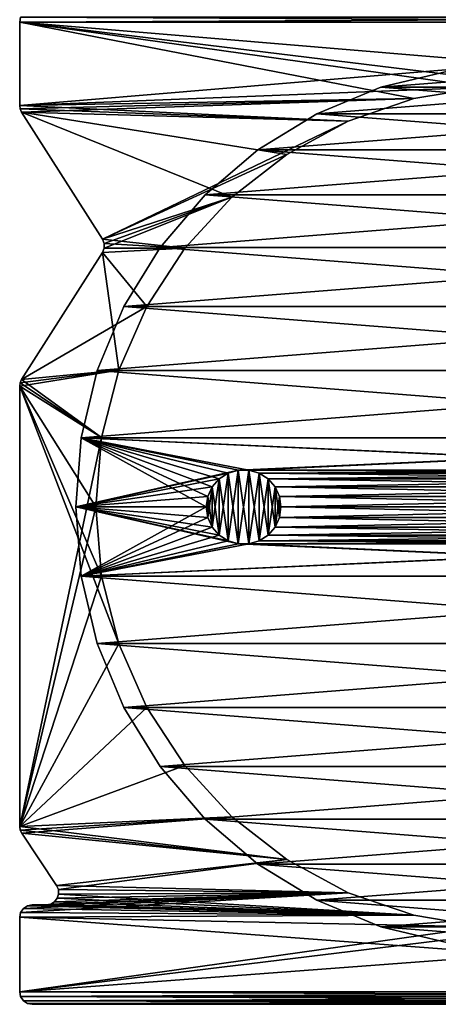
# Model space of a CAD drawing. Header units: millimetres. Extents: x -20 to 20, y 0 to 60.6.
# Tile 1 of 16: x -20 to -3.2, y 0 to 39.6. Entities that reach past the tile are written whole.
import ezdxf

# ---------------------------------------------------------------- set-up
doc = ezdxf.new("R2010")
doc.units = ezdxf.units.MM
doc.header["$LTSCALE"] = 65.185185
for name, color, linetype in [('1', 7, 'CONTINUOUS'), ('10', 7, 'CONTINUOUS'), ('11', 7, 'CONTINUOUS'), ('12', 7, 'CONTINUOUS'), ('13', 7, 'CONTINUOUS'), ('14', 7, 'CONTINUOUS'), ('15', 7, 'CONTINUOUS'), ('16', 7, 'CONTINUOUS'), ('19', 7, 'CONTINUOUS'), ('2', 7, 'CONTINUOUS'), ('20', 7, 'CONTINUOUS'), ('22', 7, 'CONTINUOUS'), ('23', 7, 'CONTINUOUS'), ('24', 7, 'CONTINUOUS'), ('25', 7, 'CONTINUOUS'), ('26', 7, 'CONTINUOUS')]:
    doc.layers.add(name, color=color, linetype=linetype)

msp = doc.modelspace()

# ---------------------------------------------------------------- linework, layer by layer
at = {"layer": '1', "color": 250, "linetype": 'Continuous', "true_color": 0x1c1c1c}
for points in [[(-20, 39.5), (-19.962, 39.691), (20, 39.5), (-20, 39.5)], [(20, 39.5), (-19.962, 39.691), (19.962, 39.691), (20, 39.5)], [(-20, 36.146), (-20, 39.5), (-4.158, 36.42), (-20, 36.146)], [(20, 36.146), (-20, 39.5), (20, 39.5), (20, 36.146)], [(-20, 39.5), (20, 36.146), (1.399, 36.88), (-20, 39.5)], [(-4.158, 36.42), (-20, 39.5), (-1.399, 36.88), (-4.158, 36.42)], [(-1.399, 36.88), (-20, 39.5), (1.399, 36.88), (-1.399, 36.88)], [(-6.804, 35.511), (-20, 36.146), (-4.158, 36.42), (-6.804, 35.511)], [(-19.98, 36.006), (-20, 36.146), (-6.804, 35.511), (-19.98, 36.006)], [(-19.922, 35.877), (-19.98, 36.006), (-6.804, 35.511), (-19.922, 35.877)], [(-16.668, 30.77), (-19.922, 35.877), (-11.472, 32.462), (-16.668, 30.77)], [(-11.472, 32.462), (-19.922, 35.877), (-9.264, 34.18), (-11.472, 32.462)], [(-9.264, 34.18), (-19.922, 35.877), (-6.804, 35.511), (-9.264, 34.18)], [(-13.367, 30.403), (-16.668, 30.77), (-11.472, 32.462), (-13.367, 30.403)], [(-16.599, 30.595), (-16.668, 30.77), (-13.367, 30.403), (-16.599, 30.595)], [(-16.599, 30.407), (-16.599, 30.595), (-13.367, 30.403), (-16.599, 30.407)], [(-19.922, 25.125), (-16.668, 30.232), (-16.02, 25.5), (-19.922, 25.125)], [(-16.668, 30.232), (-16.599, 30.407), (-13.367, 30.403), (-16.668, 30.232)], [(-14.897, 28.062), (-16.668, 30.232), (-13.367, 30.403), (-14.897, 28.062)], [(-16.02, 25.5), (-16.668, 30.232), (-14.897, 28.062), (-16.02, 25.5)], [(-16.707, 22.788), (-19.922, 25.125), (-16.02, 25.5), (-16.707, 22.788)], [(-20, 24.856), (-19.98, 24.996), (-16.707, 22.788), (-20, 24.856)], [(-19.98, 24.996), (-19.922, 25.125), (-16.707, 22.788), (-19.98, 24.996)], [(-16.02, 14.5), (-20, 24.856), (-16.707, 17.212), (-16.02, 14.5)], [(-16.707, 17.212), (-20, 24.856), (-16.938, 20), (-16.707, 17.212)], [(-16.938, 20), (-20, 24.856), (-16.707, 22.788), (-16.938, 20)], [(-20, 7.154), (-20, 24.856), (-16.02, 14.5), (-20, 7.154)], [(-14.897, 11.938), (-20, 7.154), (-16.02, 14.5), (-14.897, 11.938)], [(-13.367, 9.597), (-20, 7.154), (-14.897, 11.938), (-13.367, 9.597)], [(-11.472, 7.538), (-20, 7.154), (-13.367, 9.597), (-11.472, 7.538)], [(-9.264, 5.82), (-20, 7.154), (-11.472, 7.538), (-9.264, 5.82)], [(-19.978, 7.009), (-20, 7.154), (-9.264, 5.82), (-19.978, 7.009)], [(-19.916, 6.876), (-19.978, 7.009), (-9.264, 5.82), (-19.916, 6.876)], [(-18.515, 4.778), (-19.916, 6.876), (-9.264, 5.82), (-18.515, 4.778)], [(-6.804, 4.489), (-18.515, 4.778), (-9.264, 5.82), (-6.804, 4.489)], [(-18.443, 4.613), (-18.515, 4.778), (-6.804, 4.489), (-18.443, 4.613)], [(-18.489, 4.264), (-18.435, 4.435), (-4.158, 3.58), (-18.489, 4.264)], [(-18.435, 4.435), (-18.443, 4.613), (-6.804, 4.489), (-18.435, 4.435)], [(-4.158, 3.58), (-18.435, 4.435), (-6.804, 4.489), (-4.158, 3.58)], [(-19.854, 3.854), (-19.691, 3.962), (-4.158, 3.58), (-19.854, 3.854)], [(-19.691, 3.962), (-19.5, 4), (-4.158, 3.58), (-19.691, 3.962)], [(-19.5, 4), (-18.93, 4), (-4.158, 3.58), (-19.5, 4)], [(-18.93, 4), (-18.754, 4.032), (-4.158, 3.58), (-18.93, 4)], [(-18.754, 4.032), (-18.601, 4.124), (-4.158, 3.58), (-18.754, 4.032)], [(-18.601, 4.124), (-18.489, 4.264), (-4.158, 3.58), (-18.601, 4.124)], [(-20, 3.5), (-19.962, 3.691), (-4.158, 3.58), (-20, 3.5)], [(-1.399, 3.12), (-20, 3.5), (-4.158, 3.58), (-1.399, 3.12)], [(-19.962, 3.691), (-19.854, 3.854), (-4.158, 3.58), (-19.962, 3.691)], [(-20, 0.5), (-20, 3.5), (20, 0.5), (-20, 0.5)], [(20, 0.5), (-20, 3.5), (-1.399, 3.12), (20, 0.5)], [(-19.962, 0.309), (-20, 0.5), (19.962, 0.309), (-19.962, 0.309)], [(19.962, 0.309), (-20, 0.5), (20, 0.5), (19.962, 0.309)], [(-19.854, 0.146), (-19.962, 0.309), (19.854, 0.146), (-19.854, 0.146)], [(19.854, 0.146), (-19.962, 0.309), (19.962, 0.309), (19.854, 0.146)], [(-19.691, 0.038), (-19.854, 0.146), (19.691, 0.038), (-19.691, 0.038)], [(19.691, 0.038), (-19.854, 0.146), (19.854, 0.146), (19.691, 0.038)], [(-19.5, 0), (-19.691, 0.038), (19.5, 0), (-19.5, 0)], [(19.5, 0), (-19.691, 0.038), (19.691, 0.038), (19.5, 0)]]:
    msp.add_3dface(points, dxfattribs=at)
at = {"layer": '10', "color": 250, "linetype": 'Continuous', "true_color": 0x1c1c1c}
for points in [[(-20, 39.5), (-20, 36.146), (-20, 36.146, 2018), (-20, 39.5)], [(-20, 39.5), (-20, 36.146, 2018), (-20, 39.5, 2018), (-20, 39.5)]]:
    msp.add_3dface(points, dxfattribs=at)
at = {"layer": '11', "color": 250, "linetype": 'Continuous', "true_color": 0x1c1c1c}
for points in [[(-19.922, 35.877), (-16.668, 30.77, 2018), (-19.922, 35.877, 2018), (-19.922, 35.877)], [(-19.922, 35.877), (-16.668, 30.77), (-16.668, 30.77, 2018), (-19.922, 35.877)]]:
    msp.add_3dface(points, dxfattribs=at)
at = {"layer": '12', "color": 250, "linetype": 'Continuous', "true_color": 0x1c1c1c}
for points in [[(-16.668, 30.232), (-19.922, 25.125, 2018), (-16.668, 30.232, 2018), (-16.668, 30.232)], [(-16.668, 30.232), (-19.922, 25.125), (-19.922, 25.125, 2018), (-16.668, 30.232)]]:
    msp.add_3dface(points, dxfattribs=at)
at = {"layer": '13', "color": 250, "linetype": 'Continuous', "true_color": 0x1c1c1c}
for points in [[(-20, 24.856), (-20, 7.154, 2018), (-20, 24.856, 2018), (-20, 24.856)], [(-20, 24.856), (-20, 7.154), (-20, 7.154, 2018), (-20, 24.856)]]:
    msp.add_3dface(points, dxfattribs=at)
at = {"layer": '14', "color": 250, "linetype": 'Continuous', "true_color": 0x1c1c1c}
for points in [[(-19.916, 6.876), (-18.515, 4.778, 2018), (-19.916, 6.876, 2018), (-19.916, 6.876)], [(-19.916, 6.876), (-18.515, 4.778), (-18.515, 4.778, 2018), (-19.916, 6.876)]]:
    msp.add_3dface(points, dxfattribs=at)
at = {"layer": '15', "color": 250, "linetype": 'Continuous', "true_color": 0x1c1c1c}
for points in [[(-20, 3.5), (-20, 0.5), (-20, 0.5, 2018), (-20, 3.5)], [(-20, 3.5), (-20, 0.5, 2018), (-20, 3.5, 2018), (-20, 3.5)]]:
    msp.add_3dface(points, dxfattribs=at)
at = {"layer": '16', "color": 250, "linetype": 'Continuous', "true_color": 0x1c1c1c}
for points in [[(-19.5, 0), (19.5, 0, 2018), (-19.5, 0, 2018), (-19.5, 0)], [(-19.5, 0), (19.5, 0), (19.5, 0, 2018), (-19.5, 0)]]:
    msp.add_3dface(points, dxfattribs=at)
at = {"layer": '19', "color": 250, "linetype": 'Continuous', "true_color": 0x1c1c1c}
for points in [[(-19.962, 39.691), (-20, 39.5), (-19.962, 39.691, 2018), (-19.962, 39.691)], [(-20, 39.5), (-20, 39.5, 2018), (-19.962, 39.691, 2018), (-20, 39.5)]]:
    msp.add_3dface(points, dxfattribs=at)
at = {"layer": '2', "color": 250, "linetype": 'Continuous', "true_color": 0x1c1c1c}
for points in [[(-20, 39.5, 2018), (20, 39.5, 2018), (19.962, 39.691, 2018), (-20, 39.5, 2018)], [(-19.962, 39.691, 2018), (-20, 39.5, 2018), (19.962, 39.691, 2018), (-19.962, 39.691, 2018)], [(-20, 36.146, 2018), (20, 39.5, 2018), (-20, 39.5, 2018), (-20, 36.146, 2018)], [(20, 39.5, 2018), (-20, 36.146, 2018), (-1.399, 36.88, 2018), (20, 39.5, 2018)], [(-1.399, 36.88, 2018), (-20, 36.146, 2018), (-4.158, 36.42, 2018), (-1.399, 36.88, 2018)], [(-20, 36.146, 2018), (-19.98, 36.006, 2018), (-4.158, 36.42, 2018), (-20, 36.146, 2018)], [(-19.98, 36.006, 2018), (-19.922, 35.877, 2018), (-4.158, 36.42, 2018), (-19.98, 36.006, 2018)], [(-4.158, 36.42, 2018), (-19.922, 35.877, 2018), (-6.804, 35.511, 2018), (-4.158, 36.42, 2018)], [(-19.922, 35.877, 2018), (-16.668, 30.77, 2018), (-6.804, 35.511, 2018), (-19.922, 35.877, 2018)], [(-6.804, 35.511, 2018), (-16.668, 30.77, 2018), (-9.264, 34.18, 2018), (-6.804, 35.511, 2018)], [(-9.264, 34.18, 2018), (-16.668, 30.77, 2018), (-11.472, 32.462, 2018), (-9.264, 34.18, 2018)], [(-16.668, 30.77, 2018), (-16.599, 30.595, 2018), (-11.472, 32.462, 2018), (-16.668, 30.77, 2018)], [(-11.472, 32.462, 2018), (-16.599, 30.407, 2018), (-13.367, 30.403, 2018), (-11.472, 32.462, 2018)], [(-16.599, 30.595, 2018), (-16.599, 30.407, 2018), (-11.472, 32.462, 2018), (-16.599, 30.595, 2018)], [(-16.668, 30.232, 2018), (-19.922, 25.125, 2018), (-14.897, 28.062, 2018), (-16.668, 30.232, 2018)], [(-16.599, 30.407, 2018), (-16.668, 30.232, 2018), (-13.367, 30.403, 2018), (-16.599, 30.407, 2018)], [(-13.367, 30.403, 2018), (-16.668, 30.232, 2018), (-14.897, 28.062, 2018), (-13.367, 30.403, 2018)], [(-14.897, 28.062, 2018), (-19.922, 25.125, 2018), (-16.02, 25.5, 2018), (-14.897, 28.062, 2018)], [(-16.02, 25.5, 2018), (-20, 24.856, 2018), (-16.707, 22.788, 2018), (-16.02, 25.5, 2018)], [(-19.98, 24.996, 2018), (-20, 24.856, 2018), (-16.02, 25.5, 2018), (-19.98, 24.996, 2018)], [(-19.922, 25.125, 2018), (-19.98, 24.996, 2018), (-16.02, 25.5, 2018), (-19.922, 25.125, 2018)], [(-20, 24.856, 2018), (-20, 7.154, 2018), (-16.707, 22.788, 2018), (-20, 24.856, 2018)], [(-16.707, 22.788, 2018), (-20, 7.154, 2018), (-16.938, 20, 2018), (-16.707, 22.788, 2018)], [(-16.938, 20, 2018), (-20, 7.154, 2018), (-16.707, 17.212, 2018), (-16.938, 20, 2018)], [(-16.707, 17.212, 2018), (-20, 7.154, 2018), (-16.02, 14.5, 2018), (-16.707, 17.212, 2018)], [(-16.02, 14.5, 2018), (-20, 7.154, 2018), (-14.897, 11.938, 2018), (-16.02, 14.5, 2018)], [(-14.897, 11.938, 2018), (-20, 7.154, 2018), (-13.367, 9.597, 2018), (-14.897, 11.938, 2018)], [(-13.367, 9.597, 2018), (-20, 7.154, 2018), (-11.472, 7.538, 2018), (-13.367, 9.597, 2018)], [(-20, 7.154, 2018), (-19.978, 7.009, 2018), (-11.472, 7.538, 2018), (-20, 7.154, 2018)], [(-19.978, 7.009, 2018), (-19.916, 6.876, 2018), (-11.472, 7.538, 2018), (-19.978, 7.009, 2018)], [(-11.472, 7.538, 2018), (-19.916, 6.876, 2018), (-9.264, 5.82, 2018), (-11.472, 7.538, 2018)], [(-19.916, 6.876, 2018), (-18.515, 4.778, 2018), (-9.264, 5.82, 2018), (-19.916, 6.876, 2018)], [(-18.515, 4.778, 2018), (-18.443, 4.613, 2018), (-9.264, 5.82, 2018), (-18.515, 4.778, 2018)], [(-9.264, 5.82, 2018), (-18.443, 4.613, 2018), (-6.804, 4.489, 2018), (-9.264, 5.82, 2018)], [(-6.804, 4.489, 2018), (-19.962, 3.691, 2018), (-4.158, 3.58, 2018), (-6.804, 4.489, 2018)], [(-19.854, 3.854, 2018), (-19.962, 3.691, 2018), (-6.804, 4.489, 2018), (-19.854, 3.854, 2018)], [(-19.691, 3.962, 2018), (-19.854, 3.854, 2018), (-6.804, 4.489, 2018), (-19.691, 3.962, 2018)], [(-18.93, 4, 2018), (-19.691, 3.962, 2018), (-6.804, 4.489, 2018), (-18.93, 4, 2018)], [(-18.754, 4.032, 2018), (-18.93, 4, 2018), (-6.804, 4.489, 2018), (-18.754, 4.032, 2018)], [(-18.601, 4.124, 2018), (-18.754, 4.032, 2018), (-6.804, 4.489, 2018), (-18.601, 4.124, 2018)], [(-18.489, 4.264, 2018), (-18.601, 4.124, 2018), (-6.804, 4.489, 2018), (-18.489, 4.264, 2018)], [(-18.435, 4.435, 2018), (-18.489, 4.264, 2018), (-6.804, 4.489, 2018), (-18.435, 4.435, 2018)], [(-18.443, 4.613, 2018), (-18.435, 4.435, 2018), (-6.804, 4.489, 2018), (-18.443, 4.613, 2018)], [(-19.5, 4, 2018), (-19.691, 3.962, 2018), (-18.93, 4, 2018), (-19.5, 4, 2018)], [(-19.962, 3.691, 2018), (-20, 3.5, 2018), (-4.158, 3.58, 2018), (-19.962, 3.691, 2018)], [(-4.158, 3.58, 2018), (-20, 3.5, 2018), (-1.399, 3.12, 2018), (-4.158, 3.58, 2018)], [(-20, 0.5, 2018), (20, 3.5, 2018), (1.399, 3.12, 2018), (-20, 0.5, 2018)], [(20, 0.5, 2018), (20, 3.5, 2018), (-20, 0.5, 2018), (20, 0.5, 2018)], [(-20, 3.5, 2018), (-20, 0.5, 2018), (-1.399, 3.12, 2018), (-20, 3.5, 2018)], [(-1.399, 3.12, 2018), (-20, 0.5, 2018), (1.399, 3.12, 2018), (-1.399, 3.12, 2018)], [(-19.962, 0.309, 2018), (20, 0.5, 2018), (-20, 0.5, 2018), (-19.962, 0.309, 2018)], [(19.962, 0.309, 2018), (20, 0.5, 2018), (-19.962, 0.309, 2018), (19.962, 0.309, 2018)], [(-19.854, 0.146, 2018), (19.962, 0.309, 2018), (-19.962, 0.309, 2018), (-19.854, 0.146, 2018)], [(19.854, 0.146, 2018), (19.962, 0.309, 2018), (-19.854, 0.146, 2018), (19.854, 0.146, 2018)], [(-19.691, 0.038, 2018), (19.854, 0.146, 2018), (-19.854, 0.146, 2018), (-19.691, 0.038, 2018)], [(19.691, 0.038, 2018), (19.854, 0.146, 2018), (-19.691, 0.038, 2018), (19.691, 0.038, 2018)], [(-19.5, 0, 2018), (19.691, 0.038, 2018), (-19.691, 0.038, 2018), (-19.5, 0, 2018)], [(19.5, 0, 2018), (19.691, 0.038, 2018), (-19.5, 0, 2018), (19.5, 0, 2018)]]:
    msp.add_3dface(points, dxfattribs=at)
at = {"layer": '20', "color": 250, "linetype": 'Continuous', "true_color": 0x1c1c1c}
for points in [[(-18.443, 4.613), (-18.443, 4.613, 2018), (-18.515, 4.778, 2018), (-18.443, 4.613)], [(-18.515, 4.778), (-18.443, 4.613), (-18.515, 4.778, 2018), (-18.515, 4.778)], [(-18.489, 4.264), (-18.489, 4.264, 2018), (-18.435, 4.435, 2018), (-18.489, 4.264)], [(-18.435, 4.435), (-18.489, 4.264), (-18.435, 4.435, 2018), (-18.435, 4.435)], [(-18.435, 4.435), (-18.435, 4.435, 2018), (-18.443, 4.613, 2018), (-18.435, 4.435)], [(-18.443, 4.613), (-18.435, 4.435), (-18.443, 4.613, 2018), (-18.443, 4.613)], [(-18.754, 4.032), (-18.93, 4), (-18.754, 4.032, 2018), (-18.754, 4.032)], [(-18.93, 4), (-18.93, 4, 2018), (-18.754, 4.032, 2018), (-18.93, 4)], [(-18.601, 4.124), (-18.754, 4.032), (-18.601, 4.124, 2018), (-18.601, 4.124)], [(-18.754, 4.032), (-18.754, 4.032, 2018), (-18.601, 4.124, 2018), (-18.754, 4.032)], [(-18.601, 4.124), (-18.601, 4.124, 2018), (-18.489, 4.264, 2018), (-18.601, 4.124)], [(-18.489, 4.264), (-18.601, 4.124), (-18.489, 4.264, 2018), (-18.489, 4.264)]]:
    msp.add_3dface(points, dxfattribs=at)
at = {"layer": '22', "color": 250, "linetype": 'Continuous', "true_color": 0x1c1c1c}
for points in [[(-20, 0.5), (-19.962, 0.309), (-20, 0.5, 2018), (-20, 0.5)], [(-19.962, 0.309), (-19.962, 0.309, 2018), (-20, 0.5, 2018), (-19.962, 0.309)], [(-19.962, 0.309), (-19.854, 0.146), (-19.962, 0.309, 2018), (-19.962, 0.309)], [(-19.854, 0.146), (-19.854, 0.146, 2018), (-19.962, 0.309, 2018), (-19.854, 0.146)], [(-19.854, 0.146), (-19.691, 0.038), (-19.854, 0.146, 2018), (-19.854, 0.146)], [(-19.691, 0.038), (-19.691, 0.038, 2018), (-19.854, 0.146, 2018), (-19.691, 0.038)], [(-19.691, 0.038), (-19.5, 0), (-19.691, 0.038, 2018), (-19.691, 0.038)], [(-19.5, 0), (-19.5, 0, 2018), (-19.691, 0.038, 2018), (-19.5, 0)]]:
    msp.add_3dface(points, dxfattribs=at)
at = {"layer": '23', "color": 3, "linetype": 'Continuous'}
for points in [[(-2.777, 37.531, 2018), (-5.485, 36.881, 2018), (2.777, 37.531, 2018), (-2.777, 37.531, 2018)], [(2.777, 37.531, 2018), (-5.485, 36.881, 2018), (5.485, 36.881, 2018), (2.777, 37.531, 2018)], [(-5.485, 36.881, 2018), (-8.058, 35.815, 2018), (5.485, 36.881, 2018), (-5.485, 36.881, 2018)], [(5.485, 36.881, 2018), (-8.058, 35.815, 2018), (8.058, 35.815, 2018), (5.485, 36.881, 2018)], [(-8.058, 35.815, 2018), (-10.433, 34.36, 2018), (8.058, 35.815, 2018), (-8.058, 35.815, 2018)], [(8.058, 35.815, 2018), (-10.433, 34.36, 2018), (10.433, 34.36, 2018), (8.058, 35.815, 2018)], [(-10.433, 34.36, 2018), (-12.551, 32.551, 2018), (10.433, 34.36, 2018), (-10.433, 34.36, 2018)], [(10.433, 34.36, 2018), (-12.551, 32.551, 2018), (12.551, 32.551, 2018), (10.433, 34.36, 2018)], [(-12.551, 32.551, 2018), (-14.36, 30.433, 2018), (12.551, 32.551, 2018), (-12.551, 32.551, 2018)], [(12.551, 32.551, 2018), (-14.36, 30.433, 2018), (14.36, 30.433, 2018), (12.551, 32.551, 2018)], [(-14.36, 30.433, 2018), (-15.815, 28.058, 2018), (14.36, 30.433, 2018), (-14.36, 30.433, 2018)], [(14.36, 30.433, 2018), (-15.815, 28.058, 2018), (15.815, 28.058, 2018), (14.36, 30.433, 2018)], [(15.815, 28.058, 2018), (-16.881, 25.485, 2018), (16.881, 25.485, 2018), (15.815, 28.058, 2018)], [(-15.815, 28.058, 2018), (-16.881, 25.485, 2018), (15.815, 28.058, 2018), (-15.815, 28.058, 2018)], [(-16.881, 25.485, 2018), (-17.531, 22.777, 2018), (16.881, 25.485, 2018), (-16.881, 25.485, 2018)], [(16.881, 25.485, 2018), (-17.531, 22.777, 2018), (17.531, 22.777, 2018), (16.881, 25.485, 2018)], [(-17.531, 22.777, 2018), (-17.75, 20, 2018), (-11.213, 21.485, 2018), (-17.531, 22.777, 2018)], [(17.531, 22.777, 2018), (-17.531, 22.777, 2018), (-11.213, 21.485, 2018), (17.531, 22.777, 2018)], [(-10.787, 21.485, 2018), (17.531, 22.777, 2018), (-11.213, 21.485, 2018), (-10.787, 21.485, 2018)], [(10.787, 21.485, 2018), (17.531, 22.777, 2018), (-10.787, 21.485, 2018), (10.787, 21.485, 2018)], [(-11.213, 21.485, 2018), (-17.75, 20, 2018), (-11.623, 21.364, 2018), (-11.213, 21.485, 2018)], [(-10.377, 21.364, 2018), (10.787, 21.485, 2018), (-10.787, 21.485, 2018), (-10.377, 21.364, 2018)], [(10.377, 21.364, 2018), (10.787, 21.485, 2018), (-10.377, 21.364, 2018), (10.377, 21.364, 2018)], [(-11.623, 21.364, 2018), (-17.75, 20, 2018), (-11.982, 21.134, 2018), (-11.623, 21.364, 2018)], [(-11.982, 21.134, 2018), (-17.75, 20, 2018), (-12.262, 20.811, 2018), (-11.982, 21.134, 2018)], [(-10.018, 21.134, 2018), (10.377, 21.364, 2018), (-10.377, 21.364, 2018), (-10.018, 21.134, 2018)], [(10.018, 21.134, 2018), (10.377, 21.364, 2018), (-10.018, 21.134, 2018), (10.018, 21.134, 2018)], [(-9.738, 20.811, 2018), (10.018, 21.134, 2018), (-10.018, 21.134, 2018), (-9.738, 20.811, 2018)], [(9.738, 20.811, 2018), (10.018, 21.134, 2018), (-9.738, 20.811, 2018), (9.738, 20.811, 2018)], [(-12.262, 20.811, 2018), (-17.75, 20, 2018), (-12.439, 20.423, 2018), (-12.262, 20.811, 2018)], [(-9.561, 20.423, 2018), (9.738, 20.811, 2018), (-9.738, 20.811, 2018), (-9.561, 20.423, 2018)], [(9.561, 20.423, 2018), (9.738, 20.811, 2018), (-9.561, 20.423, 2018), (9.561, 20.423, 2018)], [(-17.75, 20, 2018), (-12.5, 20, 2018), (-12.439, 20.423, 2018), (-17.75, 20, 2018)], [(-9.5, 20, 2018), (9.561, 20.423, 2018), (-9.561, 20.423, 2018), (-9.5, 20, 2018)], [(9.5, 20, 2018), (9.561, 20.423, 2018), (-9.5, 20, 2018), (9.5, 20, 2018)], [(-17.75, 20, 2018), (-17.531, 17.223, 2018), (-12.5, 20, 2018), (-17.75, 20, 2018)], [(-12.5, 20, 2018), (-17.531, 17.223, 2018), (-12.439, 19.577, 2018), (-12.5, 20, 2018)], [(9.561, 19.577, 2018), (9.5, 20, 2018), (-9.561, 19.577, 2018), (9.561, 19.577, 2018)], [(-9.561, 19.577, 2018), (9.5, 20, 2018), (-9.5, 20, 2018), (-9.561, 19.577, 2018)], [(-12.439, 19.577, 2018), (-17.531, 17.223, 2018), (-12.262, 19.189, 2018), (-12.439, 19.577, 2018)], [(9.738, 19.189, 2018), (9.561, 19.577, 2018), (-9.738, 19.189, 2018), (9.738, 19.189, 2018)], [(-9.738, 19.189, 2018), (9.561, 19.577, 2018), (-9.561, 19.577, 2018), (-9.738, 19.189, 2018)], [(-12.262, 19.189, 2018), (-17.531, 17.223, 2018), (-11.982, 18.866, 2018), (-12.262, 19.189, 2018)], [(10.018, 18.866, 2018), (9.738, 19.189, 2018), (-10.018, 18.866, 2018), (10.018, 18.866, 2018)], [(-10.018, 18.866, 2018), (9.738, 19.189, 2018), (-9.738, 19.189, 2018), (-10.018, 18.866, 2018)], [(-11.982, 18.866, 2018), (-17.531, 17.223, 2018), (-11.623, 18.636, 2018), (-11.982, 18.866, 2018)], [(-11.623, 18.636, 2018), (-17.531, 17.223, 2018), (-11.213, 18.515, 2018), (-11.623, 18.636, 2018)], [(-10.787, 18.515, 2018), (10.377, 18.636, 2018), (-10.377, 18.636, 2018), (-10.787, 18.515, 2018)], [(10.787, 18.515, 2018), (10.377, 18.636, 2018), (-10.787, 18.515, 2018), (10.787, 18.515, 2018)], [(10.377, 18.636, 2018), (10.018, 18.866, 2018), (-10.377, 18.636, 2018), (10.377, 18.636, 2018)], [(-10.377, 18.636, 2018), (10.018, 18.866, 2018), (-10.018, 18.866, 2018), (-10.377, 18.636, 2018)], [(10.787, 18.515, 2018), (-17.531, 17.223, 2018), (11.213, 18.515, 2018), (10.787, 18.515, 2018)], [(-17.531, 17.223, 2018), (10.787, 18.515, 2018), (-10.787, 18.515, 2018), (-17.531, 17.223, 2018)], [(-11.213, 18.515, 2018), (-17.531, 17.223, 2018), (-10.787, 18.515, 2018), (-11.213, 18.515, 2018)], [(-17.531, 17.223, 2018), (17.531, 17.223, 2018), (11.213, 18.515, 2018), (-17.531, 17.223, 2018)], [(-16.881, 14.515, 2018), (17.531, 17.223, 2018), (-17.531, 17.223, 2018), (-16.881, 14.515, 2018)], [(16.881, 14.515, 2018), (17.531, 17.223, 2018), (-16.881, 14.515, 2018), (16.881, 14.515, 2018)], [(-15.815, 11.942, 2018), (16.881, 14.515, 2018), (-16.881, 14.515, 2018), (-15.815, 11.942, 2018)], [(15.815, 11.942, 2018), (16.881, 14.515, 2018), (-15.815, 11.942, 2018), (15.815, 11.942, 2018)], [(-14.36, 9.567, 2018), (15.815, 11.942, 2018), (-15.815, 11.942, 2018), (-14.36, 9.567, 2018)], [(14.36, 9.567, 2018), (15.815, 11.942, 2018), (-14.36, 9.567, 2018), (14.36, 9.567, 2018)], [(-12.551, 7.449, 2018), (14.36, 9.567, 2018), (-14.36, 9.567, 2018), (-12.551, 7.449, 2018)], [(12.551, 7.449, 2018), (14.36, 9.567, 2018), (-12.551, 7.449, 2018), (12.551, 7.449, 2018)], [(-10.433, 5.64, 2018), (12.551, 7.449, 2018), (-12.551, 7.449, 2018), (-10.433, 5.64, 2018)], [(10.433, 5.64, 2018), (12.551, 7.449, 2018), (-10.433, 5.64, 2018), (10.433, 5.64, 2018)], [(-8.058, 4.185, 2018), (10.433, 5.64, 2018), (-10.433, 5.64, 2018), (-8.058, 4.185, 2018)], [(8.058, 4.185, 2018), (10.433, 5.64, 2018), (-8.058, 4.185, 2018), (8.058, 4.185, 2018)], [(-5.485, 3.119, 2018), (8.058, 4.185, 2018), (-8.058, 4.185, 2018), (-5.485, 3.119, 2018)], [(5.485, 3.119, 2018), (8.058, 4.185, 2018), (-5.485, 3.119, 2018), (5.485, 3.119, 2018)], [(-2.777, 2.469, 2018), (5.485, 3.119, 2018), (-5.485, 3.119, 2018), (-2.777, 2.469, 2018)]]:
    msp.add_3dface(points, dxfattribs=at)
at = {"layer": '24', "color": 3, "linetype": 'Continuous'}
for points in [[(-11.214, 21.485, 2015.5), (-11.623, 21.364, 2015.5), (-11.214, 18.515, 2015.5), (-11.214, 21.485, 2015.5)], [(-10.786, 18.515, 2015.5), (-11.214, 21.485, 2015.5), (-11.214, 18.515, 2015.5), (-10.786, 18.515, 2015.5)], [(-10.786, 21.485, 2015.5), (-11.214, 21.485, 2015.5), (-10.786, 18.515, 2015.5), (-10.786, 21.485, 2015.5)], [(-10.377, 21.364, 2015.5), (-10.786, 21.485, 2015.5), (-10.377, 18.636, 2015.5), (-10.377, 21.364, 2015.5)], [(-10.377, 18.636, 2015.5), (-10.786, 21.485, 2015.5), (-10.786, 18.515, 2015.5), (-10.377, 18.636, 2015.5)], [(-11.982, 21.134, 2015.5), (-12.262, 20.811, 2015.5), (-11.982, 18.866, 2015.5), (-11.982, 21.134, 2015.5)], [(-11.623, 21.364, 2015.5), (-11.982, 21.134, 2015.5), (-11.623, 18.636, 2015.5), (-11.623, 21.364, 2015.5)], [(-11.623, 18.636, 2015.5), (-11.982, 21.134, 2015.5), (-11.982, 18.866, 2015.5), (-11.623, 18.636, 2015.5)], [(-11.214, 18.515, 2015.5), (-11.623, 21.364, 2015.5), (-11.623, 18.636, 2015.5), (-11.214, 18.515, 2015.5)], [(-10.018, 21.134, 2015.5), (-10.377, 21.364, 2015.5), (-10.018, 18.866, 2015.5), (-10.018, 21.134, 2015.5)], [(-10.018, 18.866, 2015.5), (-10.377, 21.364, 2015.5), (-10.377, 18.636, 2015.5), (-10.018, 18.866, 2015.5)], [(-9.738, 20.811, 2015.5), (-10.018, 21.134, 2015.5), (-9.738, 19.189, 2015.5), (-9.738, 20.811, 2015.5)], [(-9.738, 19.189, 2015.5), (-10.018, 21.134, 2015.5), (-10.018, 18.866, 2015.5), (-9.738, 19.189, 2015.5)], [(-12.262, 20.811, 2015.5), (-12.439, 20.423, 2015.5), (-12.262, 19.189, 2015.5), (-12.262, 20.811, 2015.5)], [(-11.982, 18.866, 2015.5), (-12.262, 20.811, 2015.5), (-12.262, 19.189, 2015.5), (-11.982, 18.866, 2015.5)], [(-9.561, 20.423, 2015.5), (-9.738, 20.811, 2015.5), (-9.561, 19.577, 2015.5), (-9.561, 20.423, 2015.5)], [(-9.561, 19.577, 2015.5), (-9.738, 20.811, 2015.5), (-9.738, 19.189, 2015.5), (-9.561, 19.577, 2015.5)], [(-12.439, 20.423, 2015.5), (-12.5, 20, 2015.5), (-12.439, 19.577, 2015.5), (-12.439, 20.423, 2015.5)], [(-12.262, 19.189, 2015.5), (-12.439, 20.423, 2015.5), (-12.439, 19.577, 2015.5), (-12.262, 19.189, 2015.5)], [(-9.5, 20, 2015.5), (-9.561, 20.423, 2015.5), (-9.561, 19.577, 2015.5), (-9.5, 20, 2015.5)]]:
    msp.add_3dface(points, dxfattribs=at)
at = {"layer": '25', "color": 3, "linetype": 'Continuous'}
for points in [[(-2.777, 37.531), (5.485, 36.881), (-5.485, 36.881), (-2.777, 37.531)], [(-5.485, 36.881), (8.058, 35.815), (-8.058, 35.815), (-5.485, 36.881)], [(5.485, 36.881), (8.058, 35.815), (-5.485, 36.881), (5.485, 36.881)], [(-8.058, 35.815), (10.433, 34.36), (-10.433, 34.36), (-8.058, 35.815)], [(8.058, 35.815), (10.433, 34.36), (-8.058, 35.815), (8.058, 35.815)], [(-10.433, 34.36), (12.551, 32.551), (-12.551, 32.551), (-10.433, 34.36)], [(10.433, 34.36), (12.551, 32.551), (-10.433, 34.36), (10.433, 34.36)], [(-12.551, 32.551), (14.36, 30.433), (-14.36, 30.433), (-12.551, 32.551)], [(12.551, 32.551), (14.36, 30.433), (-12.551, 32.551), (12.551, 32.551)], [(-14.36, 30.433), (15.815, 28.058), (-15.815, 28.058), (-14.36, 30.433)], [(14.36, 30.433), (15.815, 28.058), (-14.36, 30.433), (14.36, 30.433)], [(-15.815, 28.058), (16.881, 25.485), (-16.881, 25.485), (-15.815, 28.058)], [(15.815, 28.058), (16.881, 25.485), (-15.815, 28.058), (15.815, 28.058)], [(-16.881, 25.485), (17.531, 22.777), (-17.531, 22.777), (-16.881, 25.485)], [(16.881, 25.485), (17.531, 22.777), (-16.881, 25.485), (16.881, 25.485)], [(-17.75, 20), (-17.531, 22.777), (-12.5, 20), (-17.75, 20)], [(-17.531, 22.777), (17.531, 22.777), (11.213, 21.485), (-17.531, 22.777)], [(10.787, 21.485), (-17.531, 22.777), (11.213, 21.485), (10.787, 21.485)], [(-10.787, 21.485), (-17.531, 22.777), (10.787, 21.485), (-10.787, 21.485)], [(-12.5, 20), (-17.531, 22.777), (-12.439, 20.423), (-12.5, 20)], [(-11.213, 21.485), (-17.531, 22.777), (-10.787, 21.485), (-11.213, 21.485)], [(-11.623, 21.364), (-17.531, 22.777), (-11.213, 21.485), (-11.623, 21.364)], [(-11.982, 21.134), (-17.531, 22.777), (-11.623, 21.364), (-11.982, 21.134)], [(-12.262, 20.811), (-17.531, 22.777), (-11.982, 21.134), (-12.262, 20.811)], [(-12.439, 20.423), (-17.531, 22.777), (-12.262, 20.811), (-12.439, 20.423)], [(-10.377, 21.364), (-10.787, 21.485), (10.377, 21.364), (-10.377, 21.364)], [(10.377, 21.364), (-10.787, 21.485), (10.787, 21.485), (10.377, 21.364)], [(-10.018, 21.134), (-10.377, 21.364), (10.018, 21.134), (-10.018, 21.134)], [(10.018, 21.134), (-10.377, 21.364), (10.377, 21.364), (10.018, 21.134)], [(-9.738, 20.811), (-10.018, 21.134), (9.738, 20.811), (-9.738, 20.811)], [(9.738, 20.811), (-10.018, 21.134), (10.018, 21.134), (9.738, 20.811)], [(-9.561, 20.423), (-9.738, 20.811), (9.561, 20.423), (-9.561, 20.423)], [(9.561, 20.423), (-9.738, 20.811), (9.738, 20.811), (9.561, 20.423)], [(9.5, 20), (-9.561, 20.423), (9.561, 20.423), (9.5, 20)], [(-9.5, 20), (-9.561, 20.423), (9.5, 20), (-9.5, 20)], [(-17.531, 17.223), (-17.75, 20), (-11.213, 18.515), (-17.531, 17.223)], [(-11.213, 18.515), (-17.75, 20), (-11.623, 18.636), (-11.213, 18.515)], [(-11.623, 18.636), (-17.75, 20), (-11.982, 18.866), (-11.623, 18.636)], [(-11.982, 18.866), (-17.75, 20), (-12.262, 19.189), (-11.982, 18.866)], [(-12.262, 19.189), (-17.75, 20), (-12.439, 19.577), (-12.262, 19.189)], [(-12.439, 19.577), (-17.75, 20), (-12.5, 20), (-12.439, 19.577)], [(-9.561, 19.577), (-9.5, 20), (9.561, 19.577), (-9.561, 19.577)], [(9.561, 19.577), (-9.5, 20), (9.5, 20), (9.561, 19.577)], [(-9.738, 19.189), (-9.561, 19.577), (9.738, 19.189), (-9.738, 19.189)], [(9.738, 19.189), (-9.561, 19.577), (9.561, 19.577), (9.738, 19.189)], [(-10.018, 18.866), (-9.738, 19.189), (10.018, 18.866), (-10.018, 18.866)], [(10.018, 18.866), (-9.738, 19.189), (9.738, 19.189), (10.018, 18.866)], [(-10.787, 18.515), (-10.377, 18.636), (10.787, 18.515), (-10.787, 18.515)], [(-10.377, 18.636), (-10.018, 18.866), (10.377, 18.636), (-10.377, 18.636)], [(10.787, 18.515), (-10.377, 18.636), (10.377, 18.636), (10.787, 18.515)], [(10.377, 18.636), (-10.018, 18.866), (10.018, 18.866), (10.377, 18.636)], [(17.531, 17.223), (-17.531, 17.223), (-11.213, 18.515), (17.531, 17.223)], [(-10.787, 18.515), (17.531, 17.223), (-11.213, 18.515), (-10.787, 18.515)], [(17.531, 17.223), (-10.787, 18.515), (10.787, 18.515), (17.531, 17.223)], [(-16.881, 14.515), (-17.531, 17.223), (16.881, 14.515), (-16.881, 14.515)], [(16.881, 14.515), (-17.531, 17.223), (17.531, 17.223), (16.881, 14.515)], [(-15.815, 11.942), (-16.881, 14.515), (15.815, 11.942), (-15.815, 11.942)], [(15.815, 11.942), (-16.881, 14.515), (16.881, 14.515), (15.815, 11.942)], [(-14.36, 9.567), (-15.815, 11.942), (14.36, 9.567), (-14.36, 9.567)], [(14.36, 9.567), (-15.815, 11.942), (15.815, 11.942), (14.36, 9.567)], [(-12.551, 7.449), (-14.36, 9.567), (12.551, 7.449), (-12.551, 7.449)], [(12.551, 7.449), (-14.36, 9.567), (14.36, 9.567), (12.551, 7.449)], [(-10.433, 5.64), (-12.551, 7.449), (10.433, 5.64), (-10.433, 5.64)], [(10.433, 5.64), (-12.551, 7.449), (12.551, 7.449), (10.433, 5.64)], [(-8.058, 4.185), (-10.433, 5.64), (8.058, 4.185), (-8.058, 4.185)], [(8.058, 4.185), (-10.433, 5.64), (10.433, 5.64), (8.058, 4.185)], [(5.485, 3.119), (-8.058, 4.185), (8.058, 4.185), (5.485, 3.119)], [(-5.485, 3.119), (-8.058, 4.185), (5.485, 3.119), (-5.485, 3.119)], [(-2.777, 2.469), (-5.485, 3.119), (2.777, 2.469), (-2.777, 2.469)], [(2.777, 2.469), (-5.485, 3.119), (5.485, 3.119), (2.777, 2.469)]]:
    msp.add_3dface(points, dxfattribs=at)
at = {"layer": '26', "color": 3, "linetype": 'Continuous'}
for points in [[(-11.623, 21.364, 2.5), (-11.214, 21.485, 2.5), (-11.623, 18.636, 2.5), (-11.623, 21.364, 2.5)], [(-11.623, 18.636, 2.5), (-11.214, 21.485, 2.5), (-11.214, 18.515, 2.5), (-11.623, 18.636, 2.5)], [(-11.214, 18.515, 2.5), (-10.786, 21.485, 2.5), (-10.786, 18.515, 2.5), (-11.214, 18.515, 2.5)], [(-11.214, 21.485, 2.5), (-10.786, 21.485, 2.5), (-11.214, 18.515, 2.5), (-11.214, 21.485, 2.5)], [(-10.786, 21.485, 2.5), (-10.377, 21.364, 2.5), (-10.786, 18.515, 2.5), (-10.786, 21.485, 2.5)], [(-12.262, 20.811, 2.5), (-11.982, 21.134, 2.5), (-12.262, 19.189, 2.5), (-12.262, 20.811, 2.5)], [(-12.262, 19.189, 2.5), (-11.982, 21.134, 2.5), (-11.982, 18.866, 2.5), (-12.262, 19.189, 2.5)], [(-11.982, 21.134, 2.5), (-11.623, 21.364, 2.5), (-11.982, 18.866, 2.5), (-11.982, 21.134, 2.5)], [(-11.982, 18.866, 2.5), (-11.623, 21.364, 2.5), (-11.623, 18.636, 2.5), (-11.982, 18.866, 2.5)], [(-10.786, 18.515, 2.5), (-10.377, 21.364, 2.5), (-10.377, 18.636, 2.5), (-10.786, 18.515, 2.5)], [(-10.377, 21.364, 2.5), (-10.018, 21.134, 2.5), (-10.377, 18.636, 2.5), (-10.377, 21.364, 2.5)], [(-10.377, 18.636, 2.5), (-10.018, 21.134, 2.5), (-10.018, 18.866, 2.5), (-10.377, 18.636, 2.5)], [(-10.018, 21.134, 2.5), (-9.738, 20.811, 2.5), (-10.018, 18.866, 2.5), (-10.018, 21.134, 2.5)], [(-12.439, 20.423, 2.5), (-12.262, 20.811, 2.5), (-12.439, 19.577, 2.5), (-12.439, 20.423, 2.5)], [(-12.439, 19.577, 2.5), (-12.262, 20.811, 2.5), (-12.262, 19.189, 2.5), (-12.439, 19.577, 2.5)], [(-10.018, 18.866, 2.5), (-9.738, 20.811, 2.5), (-9.738, 19.189, 2.5), (-10.018, 18.866, 2.5)], [(-9.738, 20.811, 2.5), (-9.561, 20.423, 2.5), (-9.738, 19.189, 2.5), (-9.738, 20.811, 2.5)], [(-12.5, 20, 2.5), (-12.439, 20.423, 2.5), (-12.439, 19.577, 2.5), (-12.5, 20, 2.5)], [(-9.738, 19.189, 2.5), (-9.561, 20.423, 2.5), (-9.561, 19.577, 2.5), (-9.738, 19.189, 2.5)], [(-9.561, 20.423, 2.5), (-9.5, 20, 2.5), (-9.561, 19.577, 2.5), (-9.561, 20.423, 2.5)]]:
    msp.add_3dface(points, dxfattribs=at)

doc.saveas('drawing.dxf')
